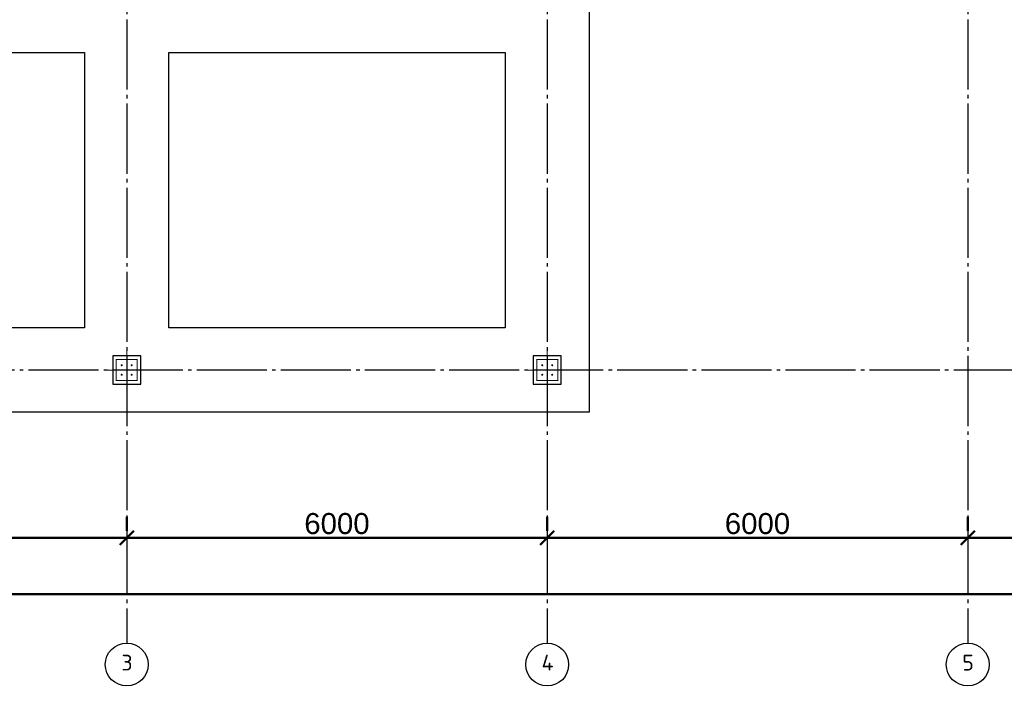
# Model space of a CAD drawing. Header units: millimetres. Extents: x -33345 to 4712671, y -3392 to 121473.
# Tile 81 of 256: x 536416 to 550464, y 60536 to 70259. Entities that reach past the tile are written whole.
import ezdxf

# ---------------------------------------------------------------- set-up
doc = ezdxf.new("R2010")
doc.units = ezdxf.units.MM
doc.linetypes.add('CENTER2', pattern=[28.575, 19.05, -3.175, 3.175, -3.175])
doc.linetypes.add('ГОСТ 2.303 5', pattern=[24, 20, -1.5, 1, -1.5])
doc.layers.add('00-Axes', color=1, linetype='CENTER2')
doc.layers.add('КЖ Текст', color=250, linetype='Continuous', lineweight=15)
doc.styles.add('ISO', font='isocpeui.ttf')
doc.styles.add('ISOCPEUR_1.00', font='isocpeui.ttf')
doc.styles.get("Standard").update_dxf_attribs({"font": 'arial.ttf'})
doc.styles.add('X-U-RW-01$0$StyleROMANS', font='GOTHIC.TTF')
doc.dimstyles.new('ISO-25$0', dxfattribs={"dimtxt": 300, "dimasz": 200, "dimexe": 100, "dimexo": 300, "dimgap": 50, "dimtad": 1, "dimdec": 0, "dimtxsty": 'Standard', "dimblk": 'OBLIQUE', "dimcen": 250, "dimadec": 0, "dimazin": 0, "dimtfac": 1, "dimtdec": 0, "dimtmove": 0, "dimatfit": 3, "dimldrblk": 'OBLIQUE', "dimfxl": 1.25, "dimarcsym": 0})

# ---------------------------------------------------------------- blocks, each defined once
blk = doc.blocks.new('_Oblique')
at = {"color": 0, "linetype": 'ByBlock', "lineweight": -2}
blk.add_line((-0.5, -0.5), (0.5, 0.5), dxfattribs=at)
blk = doc.blocks.new('*D267')
at = {"color": 0, "lineweight": -2, "transparency": 16777216}
for p, q in [((-11273, -4026), (-11273, -4226)), ((-5273, -4026), (-5273, -4226)), ((-11273, -4326), (-5273, -4326))]:
    blk.add_line(p, q, dxfattribs=at)
at = {"layer": 'Defpoints', "color": 0, "lineweight": 30, "transparency": 16777216}
for p in [(-11273, -4326), (-5273, -4326), (-5273, -4326)]:
    blk.add_point(p, dxfattribs=at)
at = {"color": 0, "lineweight": -2, "transparency": 16777216, "xscale": 200, "yscale": 200, "zscale": 200, "rotation": 180}
blk.add_blockref('_Oblique', (-11273, -4326), dxfattribs=at)
at = {"color": 0, "lineweight": -2, "transparency": 16777216, "xscale": 200, "yscale": 200, "zscale": 200}
blk.add_blockref('_Oblique', (-5273, -4326), dxfattribs=at)
at = {"color": 0, "lineweight": 0, "transparency": 16777216, "insert": (-8273, -4123), "char_height": 300, "attachment_point": 5}
blk.add_mtext('6000', dxfattribs=at)
blk = doc.blocks.new('*D268')
at = {"color": 0, "lineweight": -2, "transparency": 16777216}
for p, q in [((-5273, -4026), (-5273, -4226)), ((727, -4026), (727, -4226)), ((-5273, -4326), (727, -4326))]:
    blk.add_line(p, q, dxfattribs=at)
at = {"layer": 'Defpoints', "color": 0, "lineweight": 30, "transparency": 16777216}
for p in [(-5273, -4326), (727, -4326), (727, -4326)]:
    blk.add_point(p, dxfattribs=at)
at = {"color": 0, "lineweight": -2, "transparency": 16777216, "xscale": 200, "yscale": 200, "zscale": 200, "rotation": 180}
blk.add_blockref('_Oblique', (-5273, -4326), dxfattribs=at)
at = {"color": 0, "lineweight": -2, "transparency": 16777216, "xscale": 200, "yscale": 200, "zscale": 200}
blk.add_blockref('_Oblique', (727, -4326), dxfattribs=at)
at = {"color": 0, "lineweight": 0, "transparency": 16777216, "insert": (-2273, -4123), "char_height": 300, "attachment_point": 5}
blk.add_mtext('6000', dxfattribs=at)
blk = doc.blocks.new('*D269')
at = {"color": 0, "lineweight": -2, "transparency": 16777216}
for p, q in [((727, -4026), (727, -4226)), ((6727, -4026), (6727, -4226)), ((727, -4326), (6727, -4326))]:
    blk.add_line(p, q, dxfattribs=at)
at = {"layer": 'Defpoints', "color": 0, "lineweight": 30, "transparency": 16777216}
for p in [(727, -4326), (6727, -4326), (6727, -4326)]:
    blk.add_point(p, dxfattribs=at)
at = {"color": 0, "lineweight": -2, "transparency": 16777216, "xscale": 200, "yscale": 200, "zscale": 200, "rotation": 180}
blk.add_blockref('_Oblique', (727, -4326), dxfattribs=at)
at = {"color": 0, "lineweight": -2, "transparency": 16777216, "xscale": 200, "yscale": 200, "zscale": 200}
blk.add_blockref('_Oblique', (6727, -4326), dxfattribs=at)
at = {"color": 0, "lineweight": 0, "transparency": 16777216, "insert": (3727, -4123), "char_height": 300, "attachment_point": 5}
blk.add_mtext('6000', dxfattribs=at)
blk = doc.blocks.new('*D270')
at = {"color": 0, "lineweight": -2, "transparency": 16777216}
for p, q in [((6727, -4026), (6727, -4226)), ((13727, -4026), (13727, -4226)), ((6727, -4326), (13727, -4326))]:
    blk.add_line(p, q, dxfattribs=at)
at = {"layer": 'Defpoints', "color": 0, "lineweight": 30, "transparency": 16777216}
for p in [(6727, -4326), (13727, -4326), (13727, -4326)]:
    blk.add_point(p, dxfattribs=at)
at = {"color": 0, "lineweight": -2, "transparency": 16777216, "xscale": 200, "yscale": 200, "zscale": 200, "rotation": 180}
blk.add_blockref('_Oblique', (6727, -4326), dxfattribs=at)
at = {"color": 0, "lineweight": -2, "transparency": 16777216, "xscale": 200, "yscale": 200, "zscale": 200}
blk.add_blockref('_Oblique', (13727, -4326), dxfattribs=at)
at = {"color": 0, "lineweight": 0, "transparency": 16777216, "insert": (10227, -4123), "char_height": 300, "attachment_point": 5}
blk.add_mtext('7000', dxfattribs=at)
blk = doc.blocks.new('*D276')
at = {"color": 0, "lineweight": -2, "transparency": 16777216}
for p, q in [((-17273, -4826), (-17273, -5026)), ((42127, -4826), (42127, -5026)), ((42127, -5126), (-17273, -5126))]:
    blk.add_line(p, q, dxfattribs=at)
at = {"layer": 'Defpoints', "color": 0, "lineweight": 30, "transparency": 16777216}
for p in [(-17273, -5126), (-17273, -5126), (42127, -5126)]:
    blk.add_point(p, dxfattribs=at)
at = {"color": 0, "lineweight": -2, "transparency": 16777216, "xscale": 200, "yscale": 200, "zscale": 200, "rotation": 180}
blk.add_blockref('_Oblique', (-17273, -5126), dxfattribs=at)
at = {"color": 0, "lineweight": -2, "transparency": 16777216, "xscale": 200, "yscale": 200, "zscale": 200}
blk.add_blockref('_Oblique', (42127, -5126), dxfattribs=at)
at = {"color": 0, "lineweight": 0, "transparency": 16777216, "insert": (12427, -4923), "char_height": 300, "attachment_point": 5}
blk.add_mtext('59400', dxfattribs=at)
blk = doc.blocks.new('column')
at = {"lineweight": 0}
for points in [[(-68, 56, -1), (-68, 86, -1)], [(68, 56, 1), (68, 86, 1)], [(-68, -56, 1), (-68, -86, 1)], [(68, -56, -1), (68, -86, -1)]]:
    blk.add_hatch(color=0, dxfattribs=at).paths.add_polyline_path(points)
at = {"color": 0, "lineweight": 0}
for p, q in [((0, 300), (0, -300)), ((300, 0), (-300, 0))]:
    blk.add_line(p, q, dxfattribs=at)
at = {"lineweight": 30}
blk.add_lwpolyline([(-200, 200), (200, 200), (200, -200), (-200, -200)], close=True, dxfattribs=at)
at = {"color": 0, "lineweight": 0, "const_width": 15}
blk.add_lwpolyline([(150, -150), (150, 150), (-150, 150), (-150, -150)], close=True, dxfattribs=at)
blk = doc.blocks.new('gfffggfsre')
at = {"layer": '00-Axes', "color": 251, "linetype": 'ГОСТ 2.303 5', "ltscale": 50, "true_color": 0x636466}
for points in [[(-5273, 16269.4), (-5273, -5825.8)], [(727, 16269.4), (727, -5825.8)], [(6727, 16269.4), (6727, -5825.8)], [(42327, -1930.6), (-21034.5, -1930.6)]]:
    blk.add_lwpolyline(points, dxfattribs=at)
at = {"layer": '00-Axes', "color": 219, "linetype": 'ByBlock', "ltscale": 100, "true_color": 0x642165}
for centre in [(-5273, -6131.8), (727, -6131.8), (6727, -6131.8)]:
    blk.add_circle(centre, 306, dxfattribs=at)
at = {"layer": '00-Axes', "color": 219, "linetype": 'ByBlock', "ltscale": 100, "true_color": 0x642165, "char_height": 226.059, "attachment_point": 1, "style": 'ISOCPEUR_1.00'}
for s, insert in [('\\pxqc;{\\fISOCPEUR|b0|i0|c204|p34;3}', (-5654.2, -5991.9)), ('\\pxqc;{\\fISOCPEUR|b0|i0|c204|p34;4}', (345.8, -5991.9)), ('\\pxqc;{\\fISOCPEUR|b0|i0|c204|p34;5}', (6345.8, -5991.9))]:
    blk.add_mtext_dynamic_manual_height_columns(s, width=772.479, gutter_width=706.4, heights=[0], dxfattribs=dict(at, insert=insert))
at = {"color": 18, "lineweight": 0, "true_color": 0x000000}
for base, p1, p2, picture, middle in [((-5273, -4325.8), (-11273, -4325.8), (-5273, -4325.8), '*D267', (-8273, -4122.6)), ((727, -4325.8), (-5273, -4325.8), (727, -4325.8), '*D268', (-2273, -4122.6)), ((6727, -4325.8), (727, -4325.8), (6727, -4325.8), '*D269', (3727, -4122.6)), ((13727, -4325.8), (6727, -4325.8), (13727, -4325.8), '*D270', (10227, -4122.6)), ((-17273, -5125.8), (42127, -5125.8), (-17273, -5125.8), '*D276', (12427, -4922.6))]:
    dim = blk.add_linear_dim(base=base, p1=p1, p2=p2, dimstyle='ISO-25$0', dxfattribs=at)
    dim.commit()
    dim.dimension.update_dxf_attribs({"geometry": picture, "text_midpoint": middle})

msp = doc.modelspace()

# ---------------------------------------------------------------- linework, layer by layer
at = {"color": 5, "lineweight": 30, "ltscale": 10}
for points in [[(525342.185, 70991.959), (544542.185, 70991.959), (544542.185, 68061.959), (544542.185, 68061.959), (544542.185, 64661.959), (525342.185, 64661.959)], [(532542.185, 69791.959), (537342.185, 69791.959), (537342.185, 65861.959), (532542.185, 65861.959)], [(538542.185, 69791.959), (543342.185, 69791.959), (543342.185, 65861.959), (538542.185, 65861.959)]]:
    msp.add_lwpolyline(points, close=True, dxfattribs=at)

# ---------------------------------------------------------------- block references
at = {"color": 244, "lineweight": 50, "true_color": 0x991b1e}
msp.add_blockref('gfffggfsre', (543215.221, 67192.552), dxfattribs=at)
at = {"xscale": -1, "rotation": 270}
for p in [(537942.185, 65261.959), (543942.185, 65261.959)]:
    msp.add_blockref('column', p, dxfattribs=at)

# ---------------------------------------------------------------- texts
at = {"insert": (351439.431, 62275.551), "char_height": 500, "width": 9875.6458, "attachment_point": 1, "style": 'ISO'}
msp.add_mtext('\\pi4343.31532;{\\LА-А\\P\\pi0;Армирование приямка. M 1:20}', dxfattribs=at)
at = {"layer": 'КЖ Текст', "color": 0, "insert": (514416.149, 69272.497), "char_height": 350, "width": 7453.30724, "attachment_point": 5, "style": 'X-U-RW-01$0$StyleROMANS'}
msp.add_mtext('\\pi-687.015,l700,t700;1.^IДанный лист читать совместно с л. \\P2.^IВязку поперечных стержней (хомутов) во всех пересечениях с рабочей арматурой проводить отожжённой стальной проволокой диаметром 0.8-1.2мм. \\P3.^IКонцы поперечных стержней (хомутов) заводить в тело бетона на длину не менее 50мм.\\P4.^IКонцы продольных стержней заанкеровать в торцевые колонны на длину 40d (d-длина арматурного стержня).\\P5.^IМарка стали для арматуры АIII и АI должно быть 25Г2С или 35ГС по ГОСТ 14098-91\\P{\\A1;\\C256;6.^IПосле распалубливания боковые и верхние поверхности фундамента, соприкасающиеся с грунтом, обклеить полиизолом выступающими снизу фундамента. }', dxfattribs=at)

doc.saveas('drawing.dxf')
